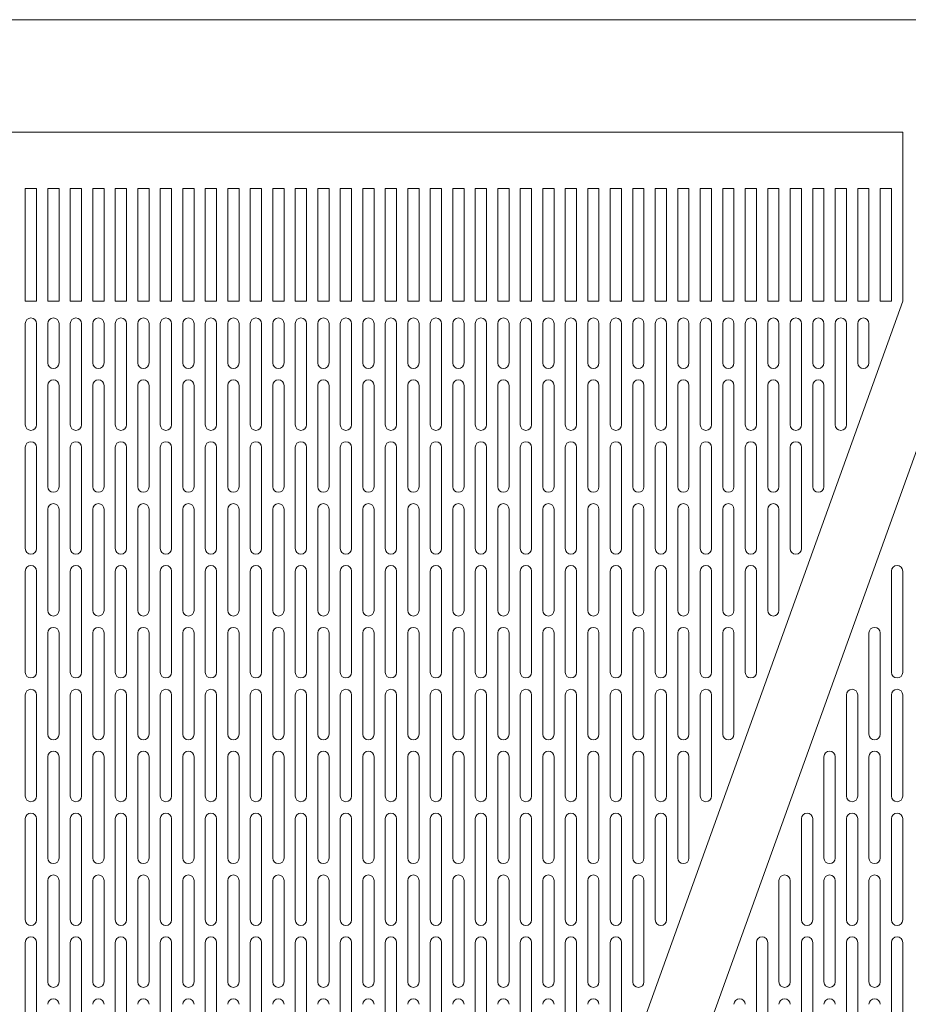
# Model space of a CAD drawing. Header units: millimetres. Extents: x 76.8 to 126.8, y 118.2 to 168.2.
# Tile 8 of 9: x 92.7 to 108.5, y 150.7 to 168.2. Entities that reach past the tile are written whole.
import ezdxf

# ---------------------------------------------------------------- set-up
doc = ezdxf.new("R2010")
doc.units = ezdxf.units.MM

msp = doc.modelspace()

# ---------------------------------------------------------------- linework, layer by layer
at = {"color": 7, "linetype": 'Continuous', "lineweight": 15}
for p, q in [((126.83, 168.216), (76.83, 168.216)), ((108.43, 166.216), (81.83, 166.216)), ((108.43, 163.216), (108.43, 166.216)), ((92.83, 165.216), (92.83, 163.216)), ((93.03, 165.216), (92.83, 165.216)), ((93.03, 163.216), (93.03, 165.216)), ((93.23, 165.216), (93.23, 163.216)), ((93.43, 165.216), (93.23, 165.216)), ((93.43, 163.216), (93.43, 165.216)), ((93.63, 165.216), (93.63, 163.216)), ((93.83, 165.216), (93.63, 165.216)), ((93.83, 163.216), (93.83, 165.216)), ((94.03, 165.216), (94.03, 163.216)), ((94.23, 165.216), (94.03, 165.216)), ((94.23, 163.216), (94.23, 165.216)), ((94.43, 165.216), (94.43, 163.216)), ((94.63, 165.216), (94.43, 165.216)), ((94.63, 163.216), (94.63, 165.216)), ((94.83, 165.216), (94.83, 163.216)), ((95.03, 165.216), (94.83, 165.216)), ((95.03, 163.216), (95.03, 165.216)), ((95.23, 165.216), (95.23, 163.216)), ((95.43, 165.216), (95.23, 165.216)), ((95.43, 163.216), (95.43, 165.216)), ((95.63, 165.216), (95.63, 163.216)), ((95.83, 165.216), (95.63, 165.216)), ((95.83, 163.216), (95.83, 165.216)), ((96.03, 165.216), (96.03, 163.216)), ((96.23, 165.216), (96.03, 165.216)), ((96.23, 163.216), (96.23, 165.216)), ((96.43, 165.216), (96.43, 163.216)), ((96.63, 165.216), (96.43, 165.216)), ((96.63, 163.216), (96.63, 165.216)), ((96.83, 165.216), (96.83, 163.216)), ((97.03, 165.216), (96.83, 165.216)), ((97.03, 163.216), (97.03, 165.216)), ((97.23, 165.216), (97.23, 163.216)), ((97.43, 165.216), (97.23, 165.216)), ((97.43, 163.216), (97.43, 165.216)), ((97.63, 165.216), (97.63, 163.216)), ((97.83, 165.216), (97.63, 165.216)), ((97.83, 163.216), (97.83, 165.216)), ((98.03, 165.216), (98.03, 163.216)), ((98.23, 165.216), (98.03, 165.216)), ((98.23, 163.216), (98.23, 165.216)), ((98.43, 165.216), (98.43, 163.216)), ((98.63, 165.216), (98.43, 165.216)), ((98.63, 163.216), (98.63, 165.216)), ((98.83, 165.216), (98.83, 163.216)), ((99.03, 165.216), (98.83, 165.216)), ((99.03, 163.216), (99.03, 165.216)), ((99.23, 165.216), (99.23, 163.216)), ((99.43, 165.216), (99.23, 165.216)), ((99.43, 163.216), (99.43, 165.216)), ((99.63, 165.216), (99.63, 163.216)), ((99.83, 165.216), (99.63, 165.216)), ((99.83, 163.216), (99.83, 165.216)), ((100.03, 165.216), (100.03, 163.216)), ((100.23, 165.216), (100.03, 165.216)), ((100.23, 163.216), (100.23, 165.216)), ((100.43, 165.216), (100.43, 163.216)), ((100.63, 165.216), (100.43, 165.216)), ((100.63, 163.216), (100.63, 165.216)), ((100.83, 165.216), (100.83, 163.216)), ((101.03, 165.216), (100.83, 165.216)), ((101.03, 163.216), (101.03, 165.216)), ((101.23, 165.216), (101.23, 163.216)), ((101.43, 165.216), (101.23, 165.216)), ((101.43, 163.216), (101.43, 165.216)), ((101.63, 165.216), (101.63, 163.216)), ((101.83, 165.216), (101.63, 165.216)), ((101.83, 163.216), (101.83, 165.216)), ((102.03, 165.216), (102.03, 163.216)), ((102.23, 165.216), (102.03, 165.216)), ((102.23, 163.216), (102.23, 165.216)), ((102.43, 165.216), (102.43, 163.216)), ((102.63, 165.216), (102.43, 165.216)), ((102.63, 163.216), (102.63, 165.216)), ((102.83, 165.216), (102.83, 163.216)), ((103.03, 165.216), (102.83, 165.216)), ((103.03, 163.216), (103.03, 165.216)), ((103.23, 165.216), (103.23, 163.216)), ((103.43, 165.216), (103.23, 165.216)), ((103.43, 163.216), (103.43, 165.216)), ((103.63, 165.216), (103.63, 163.216)), ((103.83, 165.216), (103.63, 165.216)), ((103.83, 163.216), (103.83, 165.216)), ((104.03, 165.216), (104.03, 163.216)), ((104.23, 165.216), (104.03, 165.216)), ((104.23, 163.216), (104.23, 165.216)), ((104.43, 165.216), (104.43, 163.216)), ((104.63, 165.216), (104.43, 165.216)), ((104.63, 163.216), (104.63, 165.216)), ((104.83, 165.216), (104.83, 163.216)), ((105.03, 165.216), (104.83, 165.216)), ((105.03, 163.216), (105.03, 165.216)), ((105.23, 165.216), (105.23, 163.216)), ((105.43, 165.216), (105.23, 165.216)), ((105.43, 163.216), (105.43, 165.216)), ((105.63, 165.216), (105.63, 163.216)), ((105.83, 165.216), (105.63, 165.216)), ((105.83, 163.216), (105.83, 165.216)), ((106.03, 165.216), (106.03, 163.216)), ((106.23, 165.216), (106.03, 165.216)), ((106.23, 163.216), (106.23, 165.216)), ((106.43, 165.216), (106.43, 163.216)), ((106.63, 165.216), (106.43, 165.216)), ((106.63, 163.216), (106.63, 165.216)), ((106.83, 165.216), (106.83, 163.216)), ((107.03, 165.216), (106.83, 165.216)), ((107.03, 163.216), (107.03, 165.216)), ((107.23, 165.216), (107.23, 163.216)), ((107.43, 165.216), (107.23, 165.216)), ((107.43, 163.216), (107.43, 165.216)), ((107.63, 165.216), (107.63, 163.216)), ((107.83, 165.216), (107.63, 165.216)), ((107.83, 163.216), (107.83, 165.216)), ((108.03, 165.216), (108.03, 163.216)), ((108.23, 165.216), (108.03, 165.216)), ((108.23, 163.216), (108.23, 165.216)), ((92.83, 163.216), (93.03, 163.216)), ((93.23, 163.216), (93.43, 163.216)), ((93.63, 163.216), (93.83, 163.216)), ((94.03, 123.216), (108.43, 163.216)), ((94.03, 163.216), (94.23, 163.216)), ((94.43, 163.216), (94.63, 163.216)), ((94.83, 163.216), (95.03, 163.216)), ((109.63, 163.216), (95.23, 123.216)), ((95.23, 163.216), (95.43, 163.216)), ((95.63, 163.216), (95.83, 163.216)), ((96.03, 163.216), (96.23, 163.216)), ((96.43, 163.216), (96.63, 163.216)), ((96.83, 163.216), (97.03, 163.216)), ((97.23, 163.216), (97.43, 163.216)), ((97.63, 163.216), (97.83, 163.216)), ((98.03, 163.216), (98.23, 163.216)), ((98.43, 163.216), (98.63, 163.216)), ((98.83, 163.216), (99.03, 163.216)), ((99.23, 163.216), (99.43, 163.216)), ((99.63, 163.216), (99.83, 163.216)), ((100.03, 163.216), (100.23, 163.216)), ((100.43, 163.216), (100.63, 163.216)), ((100.83, 163.216), (101.03, 163.216)), ((101.23, 163.216), (101.43, 163.216)), ((101.63, 163.216), (101.83, 163.216)), ((102.03, 163.216), (102.23, 163.216)), ((102.43, 163.216), (102.63, 163.216)), ((102.83, 163.216), (103.03, 163.216)), ((103.23, 163.216), (103.43, 163.216)), ((103.63, 163.216), (103.83, 163.216)), ((104.03, 163.216), (104.23, 163.216)), ((104.43, 163.216), (104.63, 163.216)), ((104.83, 163.216), (105.03, 163.216)), ((105.23, 163.216), (105.43, 163.216)), ((105.63, 163.216), (105.83, 163.216)), ((106.03, 163.216), (106.23, 163.216)), ((106.43, 163.216), (106.63, 163.216)), ((106.83, 163.216), (107.03, 163.216)), ((107.23, 163.216), (107.43, 163.216)), ((107.63, 163.216), (107.83, 163.216)), ((108.03, 163.216), (108.23, 163.216)), ((92.83, 162.816), (92.83, 161.016)), ((93.03, 161.016), (93.03, 162.816)), ((93.23, 162.816), (93.23, 162.116)), ((93.43, 162.116), (93.43, 162.816)), ((93.63, 162.816), (93.63, 161.016)), ((93.83, 161.016), (93.83, 162.816)), ((94.03, 162.816), (94.03, 162.116)), ((94.23, 162.116), (94.23, 162.816)), ((94.43, 162.816), (94.43, 161.016)), ((94.63, 161.016), (94.63, 162.816)), ((94.83, 162.816), (94.83, 162.116)), ((95.03, 162.116), (95.03, 162.816)), ((95.23, 162.816), (95.23, 161.016)), ((95.43, 161.016), (95.43, 162.816)), ((95.63, 162.816), (95.63, 162.116)), ((95.83, 162.116), (95.83, 162.816)), ((96.03, 162.816), (96.03, 161.016)), ((96.23, 161.016), (96.23, 162.816)), ((96.43, 162.816), (96.43, 162.116)), ((96.63, 162.116), (96.63, 162.816)), ((96.83, 162.816), (96.83, 161.016)), ((97.03, 161.016), (97.03, 162.816)), ((97.23, 162.816), (97.23, 162.116)), ((97.43, 162.116), (97.43, 162.816)), ((97.63, 162.816), (97.63, 161.016)), ((97.83, 161.016), (97.83, 162.816)), ((98.03, 162.816), (98.03, 162.116)), ((98.23, 162.116), (98.23, 162.816)), ((98.43, 162.816), (98.43, 161.016)), ((98.63, 161.016), (98.63, 162.816)), ((98.83, 162.816), (98.83, 162.116)), ((99.03, 162.116), (99.03, 162.816)), ((99.23, 162.816), (99.23, 161.016)), ((99.43, 161.016), (99.43, 162.816)), ((99.63, 162.816), (99.63, 162.116)), ((99.83, 162.116), (99.83, 162.816)), ((100.03, 162.816), (100.03, 161.016)), ((100.23, 161.016), (100.23, 162.816)), ((100.43, 162.816), (100.43, 162.116)), ((100.63, 162.116), (100.63, 162.816)), ((100.83, 162.816), (100.83, 161.016)), ((101.03, 161.016), (101.03, 162.816)), ((101.23, 162.816), (101.23, 162.116)), ((101.43, 162.116), (101.43, 162.816)), ((101.63, 162.816), (101.63, 161.016)), ((101.83, 161.016), (101.83, 162.816)), ((102.03, 162.816), (102.03, 162.116)), ((102.23, 162.116), (102.23, 162.816)), ((102.43, 162.816), (102.43, 161.016)), ((102.63, 161.016), (102.63, 162.816)), ((102.83, 162.816), (102.83, 162.116)), ((103.03, 162.116), (103.03, 162.816)), ((103.23, 162.816), (103.23, 161.016)), ((103.43, 161.016), (103.43, 162.816)), ((103.63, 162.816), (103.63, 162.116)), ((103.83, 162.116), (103.83, 162.816)), ((104.03, 162.816), (104.03, 161.016)), ((104.23, 161.016), (104.23, 162.816)), ((104.43, 162.816), (104.43, 162.116)), ((104.63, 162.116), (104.63, 162.816)), ((104.83, 162.816), (104.83, 161.016)), ((105.03, 161.016), (105.03, 162.816)), ((105.23, 162.816), (105.23, 162.116)), ((105.43, 162.116), (105.43, 162.816)), ((105.63, 162.816), (105.63, 161.016)), ((105.83, 161.016), (105.83, 162.816)), ((106.03, 162.816), (106.03, 162.116)), ((106.23, 162.116), (106.23, 162.816)), ((106.43, 162.816), (106.43, 161.016)), ((106.63, 161.016), (106.63, 162.816)), ((106.83, 162.816), (106.83, 162.116)), ((107.03, 162.116), (107.03, 162.816)), ((107.23, 162.816), (107.23, 161.016)), ((107.43, 161.016), (107.43, 162.816)), ((107.63, 162.816), (107.63, 162.116)), ((107.83, 162.116), (107.83, 162.816)), ((93.23, 161.716), (93.23, 159.916)), ((93.43, 159.916), (93.43, 161.716)), ((94.03, 161.716), (94.03, 159.916)), ((94.23, 159.916), (94.23, 161.716)), ((94.83, 161.716), (94.83, 159.916)), ((95.03, 159.916), (95.03, 161.716)), ((95.63, 161.716), (95.63, 159.916)), ((95.83, 159.916), (95.83, 161.716)), ((96.43, 161.716), (96.43, 159.916)), ((96.63, 159.916), (96.63, 161.716)), ((97.23, 161.716), (97.23, 159.916)), ((97.43, 159.916), (97.43, 161.716)), ((98.03, 161.716), (98.03, 159.916)), ((98.23, 159.916), (98.23, 161.716)), ((98.83, 161.716), (98.83, 159.916)), ((99.03, 159.916), (99.03, 161.716)), ((99.63, 161.716), (99.63, 159.916)), ((99.83, 159.916), (99.83, 161.716)), ((100.43, 161.716), (100.43, 159.916)), ((100.63, 159.916), (100.63, 161.716)), ((101.23, 161.716), (101.23, 159.916)), ((101.43, 159.916), (101.43, 161.716)), ((102.03, 161.716), (102.03, 159.916)), ((102.23, 159.916), (102.23, 161.716)), ((102.83, 161.716), (102.83, 159.916)), ((103.03, 159.916), (103.03, 161.716)), ((103.63, 161.716), (103.63, 159.916)), ((103.83, 159.916), (103.83, 161.716)), ((104.43, 161.716), (104.43, 159.916)), ((104.63, 159.916), (104.63, 161.716)), ((105.23, 161.716), (105.23, 159.916)), ((105.43, 159.916), (105.43, 161.716)), ((106.03, 161.716), (106.03, 159.916)), ((106.23, 159.916), (106.23, 161.716)), ((106.83, 161.716), (106.83, 159.916)), ((107.03, 159.916), (107.03, 161.716)), ((92.83, 160.616), (92.83, 158.816)), ((93.03, 158.816), (93.03, 160.616)), ((93.63, 160.616), (93.63, 158.816)), ((93.83, 158.816), (93.83, 160.616)), ((94.43, 160.616), (94.43, 158.816)), ((94.63, 158.816), (94.63, 160.616)), ((95.23, 160.616), (95.23, 158.816)), ((95.43, 158.816), (95.43, 160.616)), ((96.03, 160.616), (96.03, 158.816)), ((96.23, 158.816), (96.23, 160.616)), ((96.83, 160.616), (96.83, 158.816)), ((97.03, 158.816), (97.03, 160.616)), ((97.63, 160.616), (97.63, 158.816)), ((97.83, 158.816), (97.83, 160.616)), ((98.43, 160.616), (98.43, 158.816)), ((98.63, 158.816), (98.63, 160.616)), ((99.23, 160.616), (99.23, 158.816)), ((99.43, 158.816), (99.43, 160.616)), ((100.03, 160.616), (100.03, 158.816)), ((100.23, 158.816), (100.23, 160.616)), ((100.83, 160.616), (100.83, 158.816)), ((101.03, 158.816), (101.03, 160.616)), ((101.63, 160.616), (101.63, 158.816)), ((101.83, 158.816), (101.83, 160.616)), ((102.43, 160.616), (102.43, 158.816)), ((102.63, 158.816), (102.63, 160.616)), ((103.23, 160.616), (103.23, 158.816)), ((103.43, 158.816), (103.43, 160.616)), ((104.03, 160.616), (104.03, 158.816)), ((104.23, 158.816), (104.23, 160.616)), ((104.83, 160.616), (104.83, 158.816)), ((105.03, 158.816), (105.03, 160.616)), ((105.63, 160.616), (105.63, 158.816)), ((105.83, 158.816), (105.83, 160.616)), ((106.43, 160.616), (106.43, 158.816)), ((106.63, 158.816), (106.63, 160.616)), ((93.23, 159.516), (93.23, 157.716)), ((93.43, 157.716), (93.43, 159.516)), ((94.03, 159.516), (94.03, 157.716)), ((94.23, 157.716), (94.23, 159.516)), ((94.83, 159.516), (94.83, 157.716)), ((95.03, 157.716), (95.03, 159.516)), ((95.63, 159.516), (95.63, 157.716)), ((95.83, 157.716), (95.83, 159.516)), ((96.43, 159.516), (96.43, 157.716)), ((96.63, 157.716), (96.63, 159.516)), ((97.23, 159.516), (97.23, 157.716)), ((97.43, 157.716), (97.43, 159.516)), ((98.03, 159.516), (98.03, 157.716)), ((98.23, 157.716), (98.23, 159.516)), ((98.83, 159.516), (98.83, 157.716)), ((99.03, 157.716), (99.03, 159.516)), ((99.63, 159.516), (99.63, 157.716)), ((99.83, 157.716), (99.83, 159.516)), ((100.43, 159.516), (100.43, 157.716)), ((100.63, 157.716), (100.63, 159.516)), ((101.23, 159.516), (101.23, 157.716)), ((101.43, 157.716), (101.43, 159.516)), ((102.03, 159.516), (102.03, 157.716)), ((102.23, 157.716), (102.23, 159.516)), ((102.83, 159.516), (102.83, 157.716)), ((103.03, 157.716), (103.03, 159.516)), ((103.63, 159.516), (103.63, 157.716)), ((103.83, 157.716), (103.83, 159.516)), ((104.43, 159.516), (104.43, 157.716)), ((104.63, 157.716), (104.63, 159.516)), ((105.23, 159.516), (105.23, 157.716)), ((105.43, 157.716), (105.43, 159.516)), ((106.03, 159.516), (106.03, 157.716)), ((106.23, 157.716), (106.23, 159.516)), ((92.83, 158.416), (92.83, 156.616)), ((93.03, 156.616), (93.03, 158.416)), ((93.63, 158.416), (93.63, 156.616)), ((93.83, 156.616), (93.83, 158.416)), ((94.43, 158.416), (94.43, 156.616)), ((94.63, 156.616), (94.63, 158.416)), ((95.23, 158.416), (95.23, 156.616)), ((95.43, 156.616), (95.43, 158.416)), ((96.03, 158.416), (96.03, 156.616)), ((96.23, 156.616), (96.23, 158.416)), ((96.83, 158.416), (96.83, 156.616)), ((97.03, 156.616), (97.03, 158.416)), ((97.63, 158.416), (97.63, 156.616)), ((97.83, 156.616), (97.83, 158.416)), ((98.43, 158.416), (98.43, 156.616)), ((98.63, 156.616), (98.63, 158.416)), ((99.23, 158.416), (99.23, 156.616)), ((99.43, 156.616), (99.43, 158.416)), ((100.03, 158.416), (100.03, 156.616)), ((100.23, 156.616), (100.23, 158.416)), ((100.83, 158.416), (100.83, 156.616)), ((101.03, 156.616), (101.03, 158.416)), ((101.63, 158.416), (101.63, 156.616)), ((101.83, 156.616), (101.83, 158.416)), ((102.43, 158.416), (102.43, 156.616)), ((102.63, 156.616), (102.63, 158.416)), ((103.23, 158.416), (103.23, 156.616)), ((103.43, 156.616), (103.43, 158.416)), ((104.03, 158.416), (104.03, 156.616)), ((104.23, 156.616), (104.23, 158.416)), ((104.83, 158.416), (104.83, 156.616)), ((105.03, 156.616), (105.03, 158.416)), ((105.63, 158.416), (105.63, 156.616)), ((105.83, 156.616), (105.83, 158.416)), ((108.23, 158.416), (108.23, 156.616)), ((108.43, 156.616), (108.43, 158.416)), ((93.23, 157.316), (93.23, 155.516)), ((93.43, 155.516), (93.43, 157.316)), ((94.03, 157.316), (94.03, 155.516)), ((94.23, 155.516), (94.23, 157.316)), ((94.83, 157.316), (94.83, 155.516)), ((95.03, 155.516), (95.03, 157.316)), ((95.63, 157.316), (95.63, 155.516)), ((95.83, 155.516), (95.83, 157.316)), ((96.43, 157.316), (96.43, 155.516)), ((96.63, 155.516), (96.63, 157.316)), ((97.23, 157.316), (97.23, 155.516)), ((97.43, 155.516), (97.43, 157.316)), ((98.03, 157.316), (98.03, 155.516)), ((98.23, 155.516), (98.23, 157.316)), ((98.83, 157.316), (98.83, 155.516)), ((99.03, 155.516), (99.03, 157.316)), ((99.63, 157.316), (99.63, 155.516)), ((99.83, 155.516), (99.83, 157.316)), ((100.43, 157.316), (100.43, 155.516)), ((100.63, 155.516), (100.63, 157.316)), ((101.23, 157.316), (101.23, 155.516)), ((101.43, 155.516), (101.43, 157.316)), ((102.03, 157.316), (102.03, 155.516)), ((102.23, 155.516), (102.23, 157.316)), ((102.83, 157.316), (102.83, 155.516)), ((103.03, 155.516), (103.03, 157.316)), ((103.63, 157.316), (103.63, 155.516)), ((103.83, 155.516), (103.83, 157.316)), ((104.43, 157.316), (104.43, 155.516)), ((104.63, 155.516), (104.63, 157.316)), ((105.23, 157.316), (105.23, 155.516)), ((105.43, 155.516), (105.43, 157.316)), ((107.83, 157.316), (107.83, 155.516)), ((108.03, 155.516), (108.03, 157.316)), ((92.83, 156.216), (92.83, 154.416)), ((93.03, 154.416), (93.03, 156.216)), ((93.63, 156.216), (93.63, 154.416)), ((93.83, 154.416), (93.83, 156.216)), ((94.43, 156.216), (94.43, 154.416)), ((94.63, 154.416), (94.63, 156.216)), ((95.23, 156.216), (95.23, 154.416)), ((95.43, 154.416), (95.43, 156.216)), ((96.03, 156.216), (96.03, 154.416)), ((96.23, 154.416), (96.23, 156.216)), ((96.83, 156.216), (96.83, 154.416)), ((97.03, 154.416), (97.03, 156.216)), ((97.63, 156.216), (97.63, 154.416)), ((97.83, 154.416), (97.83, 156.216)), ((98.43, 156.216), (98.43, 154.416)), ((98.63, 154.416), (98.63, 156.216)), ((99.23, 156.216), (99.23, 154.416)), ((99.43, 154.416), (99.43, 156.216)), ((100.03, 156.216), (100.03, 154.416)), ((100.23, 154.416), (100.23, 156.216)), ((100.83, 156.216), (100.83, 154.416)), ((101.03, 154.416), (101.03, 156.216)), ((101.63, 156.216), (101.63, 154.416)), ((101.83, 154.416), (101.83, 156.216)), ((102.43, 156.216), (102.43, 154.416)), ((102.63, 154.416), (102.63, 156.216)), ((103.23, 156.216), (103.23, 154.416)), ((103.43, 154.416), (103.43, 156.216)), ((104.03, 156.216), (104.03, 154.416)), ((104.23, 154.416), (104.23, 156.216)), ((104.83, 156.216), (104.83, 154.416)), ((105.03, 154.416), (105.03, 156.216)), ((107.43, 156.216), (107.43, 154.416)), ((107.63, 154.416), (107.63, 156.216)), ((108.23, 156.216), (108.23, 154.416)), ((108.43, 154.416), (108.43, 156.216)), ((93.23, 155.116), (93.23, 153.316)), ((93.43, 153.316), (93.43, 155.116)), ((94.03, 155.116), (94.03, 153.316)), ((94.23, 153.316), (94.23, 155.116)), ((94.83, 155.116), (94.83, 153.316)), ((95.03, 153.316), (95.03, 155.116)), ((95.63, 155.116), (95.63, 153.316)), ((95.83, 153.316), (95.83, 155.116)), ((96.43, 155.116), (96.43, 153.316)), ((96.63, 153.316), (96.63, 155.116)), ((97.23, 155.116), (97.23, 153.316)), ((97.43, 153.316), (97.43, 155.116)), ((98.03, 155.116), (98.03, 153.316)), ((98.23, 153.316), (98.23, 155.116)), ((98.83, 155.116), (98.83, 153.316)), ((99.03, 153.316), (99.03, 155.116)), ((99.63, 155.116), (99.63, 153.316)), ((99.83, 153.316), (99.83, 155.116)), ((100.43, 155.116), (100.43, 153.316)), ((100.63, 153.316), (100.63, 155.116)), ((101.23, 155.116), (101.23, 153.316)), ((101.43, 153.316), (101.43, 155.116)), ((102.03, 155.116), (102.03, 153.316)), ((102.23, 153.316), (102.23, 155.116)), ((102.83, 155.116), (102.83, 153.316)), ((103.03, 153.316), (103.03, 155.116)), ((103.63, 155.116), (103.63, 153.316)), ((103.83, 153.316), (103.83, 155.116)), ((104.43, 155.116), (104.43, 153.316)), ((104.63, 153.316), (104.63, 155.116)), ((107.03, 155.116), (107.03, 153.316)), ((107.23, 153.316), (107.23, 155.116)), ((107.83, 155.116), (107.83, 153.316)), ((108.03, 153.316), (108.03, 155.116)), ((92.83, 154.016), (92.83, 152.216)), ((93.03, 152.216), (93.03, 154.016)), ((93.63, 154.016), (93.63, 152.216)), ((93.83, 152.216), (93.83, 154.016)), ((94.43, 154.016), (94.43, 152.216)), ((94.63, 152.216), (94.63, 154.016)), ((95.23, 154.016), (95.23, 152.216)), ((95.43, 152.216), (95.43, 154.016)), ((96.03, 154.016), (96.03, 152.216)), ((96.23, 152.216), (96.23, 154.016)), ((96.83, 154.016), (96.83, 152.216)), ((97.03, 152.216), (97.03, 154.016)), ((97.63, 154.016), (97.63, 152.216)), ((97.83, 152.216), (97.83, 154.016)), ((98.43, 154.016), (98.43, 152.216)), ((98.63, 152.216), (98.63, 154.016)), ((99.23, 154.016), (99.23, 152.216)), ((99.43, 152.216), (99.43, 154.016)), ((100.03, 154.016), (100.03, 152.216)), ((100.23, 152.216), (100.23, 154.016)), ((100.83, 154.016), (100.83, 152.216)), ((101.03, 152.216), (101.03, 154.016)), ((101.63, 154.016), (101.63, 152.216)), ((101.83, 152.216), (101.83, 154.016)), ((102.43, 154.016), (102.43, 152.216)), ((102.63, 152.216), (102.63, 154.016)), ((103.23, 154.016), (103.23, 152.216)), ((103.43, 152.216), (103.43, 154.016)), ((104.03, 154.016), (104.03, 152.216)), ((104.23, 152.216), (104.23, 154.016)), ((106.63, 154.016), (106.63, 152.216)), ((106.83, 152.216), (106.83, 154.016)), ((107.43, 154.016), (107.43, 152.216)), ((107.63, 152.216), (107.63, 154.016)), ((108.23, 154.016), (108.23, 152.216)), ((108.43, 152.216), (108.43, 154.016)), ((93.23, 152.916), (93.23, 151.116)), ((93.43, 151.116), (93.43, 152.916)), ((94.03, 152.916), (94.03, 151.116)), ((94.23, 151.116), (94.23, 152.916)), ((94.83, 152.916), (94.83, 151.116)), ((95.03, 151.116), (95.03, 152.916)), ((95.63, 152.916), (95.63, 151.116)), ((95.83, 151.116), (95.83, 152.916)), ((96.43, 152.916), (96.43, 151.116)), ((96.63, 151.116), (96.63, 152.916)), ((97.23, 152.916), (97.23, 151.116)), ((97.43, 151.116), (97.43, 152.916)), ((98.03, 152.916), (98.03, 151.116)), ((98.23, 151.116), (98.23, 152.916)), ((98.83, 152.916), (98.83, 151.116)), ((99.03, 151.116), (99.03, 152.916)), ((99.63, 152.916), (99.63, 151.116)), ((99.83, 151.116), (99.83, 152.916)), ((100.43, 152.916), (100.43, 151.116)), ((100.63, 151.116), (100.63, 152.916)), ((101.23, 152.916), (101.23, 151.116)), ((101.43, 151.116), (101.43, 152.916)), ((102.03, 152.916), (102.03, 151.116)), ((102.23, 151.116), (102.23, 152.916)), ((102.83, 152.916), (102.83, 151.116)), ((103.03, 151.116), (103.03, 152.916)), ((103.63, 152.916), (103.63, 151.116)), ((103.83, 151.116), (103.83, 152.916)), ((106.23, 152.916), (106.23, 151.116)), ((106.43, 151.116), (106.43, 152.916)), ((107.03, 152.916), (107.03, 151.116)), ((107.23, 151.116), (107.23, 152.916)), ((107.83, 152.916), (107.83, 151.116)), ((108.03, 151.116), (108.03, 152.916)), ((92.83, 151.816), (92.83, 150.016)), ((93.03, 150.016), (93.03, 151.816)), ((93.63, 151.816), (93.63, 150.016)), ((93.83, 150.016), (93.83, 151.816)), ((94.43, 151.816), (94.43, 150.016)), ((94.63, 150.016), (94.63, 151.816)), ((95.23, 151.816), (95.23, 150.016)), ((95.43, 150.016), (95.43, 151.816)), ((96.03, 151.816), (96.03, 150.016)), ((96.23, 150.016), (96.23, 151.816)), ((96.83, 151.816), (96.83, 150.016)), ((97.03, 150.016), (97.03, 151.816)), ((97.63, 151.816), (97.63, 150.016)), ((97.83, 150.016), (97.83, 151.816)), ((98.43, 151.816), (98.43, 150.016)), ((98.63, 150.016), (98.63, 151.816)), ((99.23, 151.816), (99.23, 150.016)), ((99.43, 150.016), (99.43, 151.816)), ((100.03, 151.816), (100.03, 150.016)), ((100.23, 150.016), (100.23, 151.816)), ((100.83, 151.816), (100.83, 150.016)), ((101.03, 150.016), (101.03, 151.816)), ((101.63, 151.816), (101.63, 150.016)), ((101.83, 150.016), (101.83, 151.816)), ((102.43, 151.816), (102.43, 150.016)), ((102.63, 150.016), (102.63, 151.816)), ((103.23, 151.816), (103.23, 150.016)), ((103.43, 150.016), (103.43, 151.816)), ((105.83, 151.816), (105.83, 150.016)), ((106.03, 150.016), (106.03, 151.816)), ((106.63, 151.816), (106.63, 150.016)), ((106.83, 150.016), (106.83, 151.816)), ((107.43, 151.816), (107.43, 150.016)), ((107.63, 150.016), (107.63, 151.816)), ((108.23, 151.816), (108.23, 150.016)), ((108.43, 150.016), (108.43, 151.816))]:
    msp.add_line(p, q, dxfattribs=at)
for centre, start, end in [((92.93, 162.816), 0, 180), ((93.33, 162.816), 0, 180), ((93.73, 162.816), 0, 180), ((94.13, 162.816), 0, 180), ((94.53, 162.816), 0, 180), ((94.93, 162.816), 0, 180), ((95.33, 162.816), 0, 180), ((95.73, 162.816), 0, 180), ((96.13, 162.816), 0, 180), ((96.53, 162.816), 0, 180), ((96.93, 162.816), 0, 180), ((97.33, 162.816), 0, 180), ((97.73, 162.816), 0, 180), ((98.13, 162.816), 0, 180), ((98.53, 162.816), 0, 180), ((98.93, 162.816), 0, 180), ((99.33, 162.816), 0, 180), ((99.73, 162.816), 0, 180), ((100.13, 162.816), 0, 180), ((100.53, 162.816), 0, 180), ((100.93, 162.816), 0, 180), ((101.33, 162.816), 0, 180), ((101.73, 162.816), 0, 180), ((102.13, 162.816), 0, 180), ((102.53, 162.816), 0, 180), ((102.93, 162.816), 0, 180), ((103.33, 162.816), 0, 180), ((103.73, 162.816), 0, 180), ((104.13, 162.816), 0, 180), ((104.53, 162.816), 0, 180), ((104.93, 162.816), 0, 180), ((105.33, 162.816), 0, 180), ((105.73, 162.816), 0, 180), ((106.13, 162.816), 0, 180), ((106.53, 162.816), 0, 180), ((106.93, 162.816), 0, 180), ((107.33, 162.816), 0, 180), ((107.73, 162.816), 0, 180), ((93.33, 162.116), 180, 0), ((94.13, 162.116), 180, 0), ((94.93, 162.116), 180, 0), ((95.73, 162.116), 180, 0), ((96.53, 162.116), 180, 0), ((97.33, 162.116), 180, 0), ((98.13, 162.116), 180, 0), ((98.93, 162.116), 180, 0), ((99.73, 162.116), 180, 0), ((100.53, 162.116), 180, 0), ((101.33, 162.116), 180, 0), ((102.13, 162.116), 180, 0), ((102.93, 162.116), 180, 0), ((103.73, 162.116), 180, 0), ((104.53, 162.116), 180, 0), ((105.33, 162.116), 180, 0), ((106.13, 162.116), 180, 0), ((106.93, 162.116), 180, 0), ((107.73, 162.116), 180, 0), ((93.33, 161.716), 0, 180), ((94.13, 161.716), 0, 180), ((94.93, 161.716), 0, 180), ((95.73, 161.716), 0, 180), ((96.53, 161.716), 0, 180), ((97.33, 161.716), 0, 180), ((98.13, 161.716), 0, 180), ((98.93, 161.716), 0, 180), ((99.73, 161.716), 0, 180), ((100.53, 161.716), 0, 180), ((101.33, 161.716), 0, 180), ((102.13, 161.716), 0, 180), ((102.93, 161.716), 0, 180), ((103.73, 161.716), 0, 180), ((104.53, 161.716), 0, 180), ((105.33, 161.716), 0, 180), ((106.13, 161.716), 0, 180), ((106.93, 161.716), 0, 180), ((92.93, 161.016), 180, 0), ((93.73, 161.016), 180, 0), ((94.53, 161.016), 180, 0), ((95.33, 161.016), 180, 0), ((96.13, 161.016), 180, 0), ((96.93, 161.016), 180, 0), ((97.73, 161.016), 180, 0), ((98.53, 161.016), 180, 0), ((99.33, 161.016), 180, 0), ((100.13, 161.016), 180, 0), ((100.93, 161.016), 180, 0), ((101.73, 161.016), 180, 0), ((102.53, 161.016), 180, 0), ((103.33, 161.016), 180, 0), ((104.13, 161.016), 180, 0), ((104.93, 161.016), 180, 0), ((105.73, 161.016), 180, 0), ((106.53, 161.016), 180, 0), ((107.33, 161.016), 180, 0), ((92.93, 160.616), 0, 180), ((93.73, 160.616), 0, 180), ((94.53, 160.616), 0, 180), ((95.33, 160.616), 0, 180), ((96.13, 160.616), 0, 180), ((96.93, 160.616), 0, 180), ((97.73, 160.616), 0, 180), ((98.53, 160.616), 0, 180), ((99.33, 160.616), 0, 180), ((100.13, 160.616), 0, 180), ((100.93, 160.616), 0, 180), ((101.73, 160.616), 0, 180), ((102.53, 160.616), 0, 180), ((103.33, 160.616), 0, 180), ((104.13, 160.616), 0, 180), ((104.93, 160.616), 0, 180), ((105.73, 160.616), 0, 180), ((106.53, 160.616), 0, 180), ((93.33, 159.916), 180, 0), ((94.13, 159.916), 180, 0), ((94.93, 159.916), 180, 0), ((95.73, 159.916), 180, 0), ((96.53, 159.916), 180, 0), ((97.33, 159.916), 180, 0), ((98.13, 159.916), 180, 0), ((98.93, 159.916), 180, 0), ((99.73, 159.916), 180, 0), ((100.53, 159.916), 180, 0), ((101.33, 159.916), 180, 0), ((102.13, 159.916), 180, 0), ((102.93, 159.916), 180, 0), ((103.73, 159.916), 180, 0), ((104.53, 159.916), 180, 0), ((105.33, 159.916), 180, 0), ((106.13, 159.916), 180, 0), ((106.93, 159.916), 180, 0), ((93.33, 159.516), 0, 180), ((94.13, 159.516), 0, 180), ((94.93, 159.516), 0, 180), ((95.73, 159.516), 0, 180), ((96.53, 159.516), 0, 180), ((97.33, 159.516), 0, 180), ((98.13, 159.516), 0, 180), ((98.93, 159.516), 0, 180), ((99.73, 159.516), 0, 180), ((100.53, 159.516), 0, 180), ((101.33, 159.516), 0, 180), ((102.13, 159.516), 0, 180), ((102.93, 159.516), 0, 180), ((103.73, 159.516), 0, 180), ((104.53, 159.516), 0, 180), ((105.33, 159.516), 0, 180), ((106.13, 159.516), 0, 180), ((92.93, 158.816), 180, 0), ((93.73, 158.816), 180, 0), ((94.53, 158.816), 180, 0), ((95.33, 158.816), 180, 0), ((96.13, 158.816), 180, 0), ((96.93, 158.816), 180, 0), ((97.73, 158.816), 180, 0), ((98.53, 158.816), 180, 0), ((99.33, 158.816), 180, 0), ((100.13, 158.816), 180, 0), ((100.93, 158.816), 180, 0), ((101.73, 158.816), 180, 0), ((102.53, 158.816), 180, 0), ((103.33, 158.816), 180, 0), ((104.13, 158.816), 180, 0), ((104.93, 158.816), 180, 0), ((105.73, 158.816), 180, 0), ((106.53, 158.816), 180, 0), ((92.93, 158.416), 0, 180), ((93.73, 158.416), 0, 180), ((94.53, 158.416), 0, 180), ((95.33, 158.416), 0, 180), ((96.13, 158.416), 0, 180), ((96.93, 158.416), 0, 180), ((97.73, 158.416), 0, 180), ((98.53, 158.416), 0, 180), ((99.33, 158.416), 0, 180), ((100.13, 158.416), 0, 180), ((100.93, 158.416), 0, 180), ((101.73, 158.416), 0, 180), ((102.53, 158.416), 0, 180), ((103.33, 158.416), 0, 180), ((104.13, 158.416), 0, 180), ((104.93, 158.416), 0, 180), ((105.73, 158.416), 0, 180), ((108.33, 158.416), 0, 180), ((93.33, 157.716), 180, 0), ((94.13, 157.716), 180, 0), ((94.93, 157.716), 180, 0), ((95.73, 157.716), 180, 0), ((96.53, 157.716), 180, 0), ((97.33, 157.716), 180, 0), ((98.13, 157.716), 180, 0), ((98.93, 157.716), 180, 0), ((99.73, 157.716), 180, 0), ((100.53, 157.716), 180, 0), ((101.33, 157.716), 180, 0), ((102.13, 157.716), 180, 0), ((102.93, 157.716), 180, 0), ((103.73, 157.716), 180, 0), ((104.53, 157.716), 180, 0), ((105.33, 157.716), 180, 0), ((106.13, 157.716), 180, 0), ((93.33, 157.316), 0, 180), ((94.13, 157.316), 0, 180), ((94.93, 157.316), 0, 180), ((95.73, 157.316), 0, 180), ((96.53, 157.316), 0, 180), ((97.33, 157.316), 0, 180), ((98.13, 157.316), 0, 180), ((98.93, 157.316), 0, 180), ((99.73, 157.316), 0, 180), ((100.53, 157.316), 0, 180), ((101.33, 157.316), 0, 180), ((102.13, 157.316), 0, 180), ((102.93, 157.316), 0, 180), ((103.73, 157.316), 0, 180), ((104.53, 157.316), 0, 180), ((105.33, 157.316), 0, 180), ((107.93, 157.316), 0, 180), ((92.93, 156.616), 180, 0), ((93.73, 156.616), 180, 0), ((94.53, 156.616), 180, 0), ((95.33, 156.616), 180, 0), ((96.13, 156.616), 180, 0), ((96.93, 156.616), 180, 0), ((97.73, 156.616), 180, 0), ((98.53, 156.616), 180, 0), ((99.33, 156.616), 180, 0), ((100.13, 156.616), 180, 0), ((100.93, 156.616), 180, 0), ((101.73, 156.616), 180, 0), ((102.53, 156.616), 180, 0), ((103.33, 156.616), 180, 0), ((104.13, 156.616), 180, 0), ((104.93, 156.616), 180, 0), ((105.73, 156.616), 180, 0), ((108.33, 156.616), 180, 0), ((92.93, 156.216), 0, 180), ((93.73, 156.216), 0, 180), ((94.53, 156.216), 0, 180), ((95.33, 156.216), 0, 180), ((96.13, 156.216), 0, 180), ((96.93, 156.216), 0, 180), ((97.73, 156.216), 0, 180), ((98.53, 156.216), 0, 180), ((99.33, 156.216), 0, 180), ((100.13, 156.216), 0, 180), ((100.93, 156.216), 0, 180), ((101.73, 156.216), 0, 180), ((102.53, 156.216), 0, 180), ((103.33, 156.216), 0, 180), ((104.13, 156.216), 0, 180), ((104.93, 156.216), 0, 180), ((107.53, 156.216), 0, 180), ((108.33, 156.216), 0, 180), ((93.33, 155.516), 180, 0), ((94.13, 155.516), 180, 0), ((94.93, 155.516), 180, 0), ((95.73, 155.516), 180, 0), ((96.53, 155.516), 180, 0), ((97.33, 155.516), 180, 0), ((98.13, 155.516), 180, 0), ((98.93, 155.516), 180, 0), ((99.73, 155.516), 180, 0), ((100.53, 155.516), 180, 0), ((101.33, 155.516), 180, 0), ((102.13, 155.516), 180, 0), ((102.93, 155.516), 180, 0), ((103.73, 155.516), 180, 0), ((104.53, 155.516), 180, 0), ((105.33, 155.516), 180, 0), ((107.93, 155.516), 180, 0), ((93.33, 155.116), 0, 180), ((94.13, 155.116), 0, 180), ((94.93, 155.116), 0, 180), ((95.73, 155.116), 0, 180), ((96.53, 155.116), 0, 180), ((97.33, 155.116), 0, 180), ((98.13, 155.116), 0, 180), ((98.93, 155.116), 0, 180), ((99.73, 155.116), 0, 180), ((100.53, 155.116), 0, 180), ((101.33, 155.116), 0, 180), ((102.13, 155.116), 0, 180), ((102.93, 155.116), 0, 180), ((103.73, 155.116), 0, 180), ((104.53, 155.116), 0, 180), ((107.13, 155.116), 0, 180), ((107.93, 155.116), 0, 180), ((92.93, 154.416), 180, 0), ((93.73, 154.416), 180, 0), ((94.53, 154.416), 180, 0), ((95.33, 154.416), 180, 0), ((96.13, 154.416), 180, 0), ((96.93, 154.416), 180, 0), ((97.73, 154.416), 180, 0), ((98.53, 154.416), 180, 0), ((99.33, 154.416), 180, 0), ((100.13, 154.416), 180, 0), ((100.93, 154.416), 180, 0), ((101.73, 154.416), 180, 0), ((102.53, 154.416), 180, 0), ((103.33, 154.416), 180, 0), ((104.13, 154.416), 180, 0), ((104.93, 154.416), 180, 0), ((107.53, 154.416), 180, 0), ((108.33, 154.416), 180, 0), ((92.93, 154.016), 0, 180), ((93.73, 154.016), 0, 180), ((94.53, 154.016), 0, 180), ((95.33, 154.016), 0, 180), ((96.13, 154.016), 0, 180), ((96.93, 154.016), 0, 180), ((97.73, 154.016), 0, 180), ((98.53, 154.016), 0, 180), ((99.33, 154.016), 0, 180), ((100.13, 154.016), 0, 180), ((100.93, 154.016), 0, 180), ((101.73, 154.016), 0, 180), ((102.53, 154.016), 0, 180), ((103.33, 154.016), 0, 180), ((104.13, 154.016), 0, 180), ((106.73, 154.016), 0, 180), ((107.53, 154.016), 0, 180), ((108.33, 154.016), 0, 180), ((93.33, 153.316), 180, 0), ((94.13, 153.316), 180, 0), ((94.93, 153.316), 180, 0), ((95.73, 153.316), 180, 0), ((96.53, 153.316), 180, 0), ((97.33, 153.316), 180, 0), ((98.13, 153.316), 180, 0), ((98.93, 153.316), 180, 0), ((99.73, 153.316), 180, 0), ((100.53, 153.316), 180, 0), ((101.33, 153.316), 180, 0), ((102.13, 153.316), 180, 0), ((102.93, 153.316), 180, 0), ((103.73, 153.316), 180, 0), ((104.53, 153.316), 180, 0), ((107.13, 153.316), 180, 0), ((107.93, 153.316), 180, 0), ((93.33, 152.916), 0, 180), ((94.13, 152.916), 0, 180), ((94.93, 152.916), 0, 180), ((95.73, 152.916), 0, 180), ((96.53, 152.916), 0, 180), ((97.33, 152.916), 0, 180), ((98.13, 152.916), 0, 180), ((98.93, 152.916), 0, 180), ((99.73, 152.916), 0, 180), ((100.53, 152.916), 0, 180), ((101.33, 152.916), 0, 180), ((102.13, 152.916), 0, 180), ((102.93, 152.916), 0, 180), ((103.73, 152.916), 0, 180), ((106.33, 152.916), 0, 180), ((107.13, 152.916), 0, 180), ((107.93, 152.916), 0, 180), ((92.93, 152.216), 180, 0), ((93.73, 152.216), 180, 0), ((94.53, 152.216), 180, 0), ((95.33, 152.216), 180, 0), ((96.13, 152.216), 180, 0), ((96.93, 152.216), 180, 0), ((97.73, 152.216), 180, 0), ((98.53, 152.216), 180, 0), ((99.33, 152.216), 180, 0), ((100.13, 152.216), 180, 0), ((100.93, 152.216), 180, 0), ((101.73, 152.216), 180, 0), ((102.53, 152.216), 180, 0), ((103.33, 152.216), 180, 0), ((104.13, 152.216), 180, 0), ((106.73, 152.216), 180, 0), ((107.53, 152.216), 180, 0), ((108.33, 152.216), 180, 0), ((92.93, 151.816), 0, 180), ((93.73, 151.816), 0, 180), ((94.53, 151.816), 0, 180), ((95.33, 151.816), 0, 180), ((96.13, 151.816), 0, 180), ((96.93, 151.816), 0, 180), ((97.73, 151.816), 0, 180), ((98.53, 151.816), 0, 180), ((99.33, 151.816), 0, 180), ((100.13, 151.816), 0, 180), ((100.93, 151.816), 0, 180), ((101.73, 151.816), 0, 180), ((102.53, 151.816), 0, 180), ((103.33, 151.816), 0, 180), ((105.93, 151.816), 0, 180), ((106.73, 151.816), 0, 180), ((107.53, 151.816), 0, 180), ((108.33, 151.816), 0, 180), ((93.33, 151.116), 180, 0), ((94.13, 151.116), 180, 0), ((94.93, 151.116), 180, 0), ((95.73, 151.116), 180, 0), ((96.53, 151.116), 180, 0), ((97.33, 151.116), 180, 0), ((98.13, 151.116), 180, 0), ((98.93, 151.116), 180, 0), ((99.73, 151.116), 180, 0), ((100.53, 151.116), 180, 0), ((101.33, 151.116), 180, 0), ((102.13, 151.116), 180, 0), ((102.93, 151.116), 180, 0), ((103.73, 151.116), 180, 0), ((106.33, 151.116), 180, 0), ((107.13, 151.116), 180, 0), ((107.93, 151.116), 180, 0), ((93.33, 150.716), 0, 180), ((94.13, 150.716), 0, 180), ((94.93, 150.716), 0, 180), ((95.73, 150.716), 0, 180), ((96.53, 150.716), 0, 180), ((97.33, 150.716), 0, 180), ((98.13, 150.716), 0, 180), ((98.93, 150.716), 0, 180), ((99.73, 150.716), 0, 180), ((100.53, 150.716), 0, 180), ((101.33, 150.716), 0, 180), ((102.13, 150.716), 0, 180), ((102.93, 150.716), 0, 180), ((105.53, 150.716), 0, 180), ((106.33, 150.716), 0, 180), ((107.13, 150.716), 0, 180), ((107.93, 150.716), 0, 180)]:
    msp.add_arc(centre, 0.1, start, end, dxfattribs=at)

doc.saveas('drawing.dxf')
